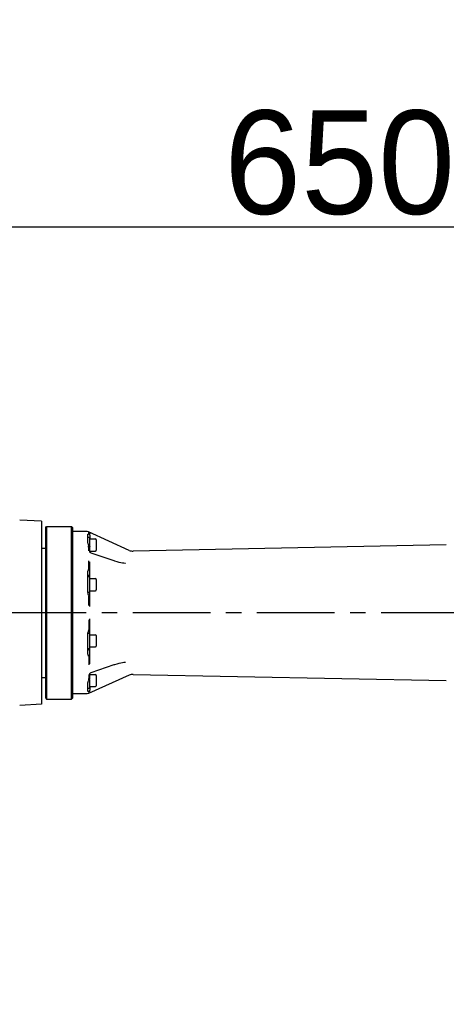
# Model space of a CAD drawing. Header units: millimetres. Extents: x 4086 to 10416, y 123 to 1549.
# Tile 96 of 99: x 9439 to 9481, y 1194 to 1289. Entities that reach past the tile are written whole.
import ezdxf

# ---------------------------------------------------------------- set-up
doc = ezdxf.new("R2010")
doc.units = ezdxf.units.MM
doc.linetypes.add('CENTER', pattern=[0.6, 0.375, -0.075, 0.075, -0.075])
for name, color, linetype in [('中心线', 7, 'Continuous'), ('尺寸标注', 7, 'Continuous'), ('运动范围', 7, 'Continuous')]:
    doc.layers.add(name, color=color, linetype=linetype)
doc.styles.add('思源黑', font='SourceHanSansCN-Normal.ttf')
doc.dimstyles.new('尺寸标注_1_6比例中六', dxfattribs={"dimtxt": 10, "dimasz": 8, "dimexe": 2, "dimexo": 1.5, "dimgap": 1, "dimtad": 1, "dimdec": 1, "dimlfac": 6, "dimdsep": 46, "dimtxsty": '思源黑', "dimcen": 0.09, "dimadec": 0, "dimazin": 0, "dimtp": 0.01, "dimtm": 0.01, "dimtfac": 1, "dimtdec": 1, "dimtofl": 0, "dimtmove": 0, "dimatfit": 3, "dimfxl": 1, "dimtolj": 1, "dimarcsym": 0})

# ---------------------------------------------------------------- blocks, each defined once
blk = doc.blocks.new('*D859')
at = {"layer": 'Defpoints', "color": 0}
for p in [(9524.581, 1268.926), (9524.581, 1243.388), (9416.26, 1215.502)]:
    blk.add_point(p, dxfattribs=at)
at = {"layer": '尺寸标注', "color": 0, "lineweight": -2}
for p, q in [((9416.26, 1217.002), (9416.26, 1270.926)), ((9524.581, 1244.888), (9524.581, 1270.926)), ((9424.26, 1268.926), (9516.581, 1268.926))]:
    blk.add_line(p, q, dxfattribs=at)
at = {"layer": '尺寸标注', "color": 0}
for points in [[(9424.26, 1270.259), (9424.26, 1267.593), (9416.26, 1268.926)], [(9516.581, 1267.593), (9516.581, 1270.259), (9524.581, 1268.926)]]:
    blk.add_solid(points, dxfattribs=at)
at = {"layer": '尺寸标注', "color": 0, "insert": (9470.323, 1275.104), "char_height": 10, "attachment_point": 5, "style": '思源黑'}
blk.add_mtext('\\A1;650', dxfattribs=at)
blk = doc.blocks.new('*D872')
at = {"layer": 'Defpoints', "color": 0}
for p in [(9416.26, 1321.141), (9424.034, 1034.189), (9655.547, 1034.189)]:
    blk.add_point(p, dxfattribs=at)
at = {"layer": '尺寸标注', "color": 0, "lineweight": -2}
for p, q in [((9417.76, 1321.141), (9657.547, 1321.141)), ((9655.547, 1313.141), (9655.547, 1042.189)), ((9425.534, 1034.189), (9657.547, 1034.189))]:
    blk.add_line(p, q, dxfattribs=at)
at = {"layer": '尺寸标注', "color": 0}
for points in [[(9656.881, 1313.141), (9654.214, 1313.141), (9655.547, 1321.141)], [(9654.214, 1042.189), (9656.881, 1042.189), (9655.547, 1034.189)]]:
    blk.add_solid(points, dxfattribs=at)
at = {"layer": '尺寸标注', "color": 0, "insert": (9649.37, 1177.917), "char_height": 10, "attachment_point": 5, "rotation": 90, "style": '思源黑'}
blk.add_mtext('\\A1;1721.9', dxfattribs=at)

msp = doc.modelspace()

# ---------------------------------------------------------------- linework, layer by layer
at = {"layer": '中心线', "linetype": 'CENTER', "ltscale": 20}
msp.add_line((9517.832, 1231.666), (9402.11, 1231.666), dxfattribs=at)
at = {"layer": '运动范围', "linetype": 'Continuous'}
for p, q in [((9441.507, 1240.499), (9439.407, 1240.609)), ((9441.507, 1240.499), (9441.507, 1222.834)), ((9441.924, 1239.915), (9442.007, 1239.999)), ((9441.924, 1223.417), (9441.924, 1239.915)), ((9442.007, 1239.999), (9442.007, 1223.334)), ((9442.007, 1239.999), (9444.424, 1239.999)), ((9444.424, 1223.334), (9444.424, 1239.999)), ((9444.507, 1239.915), (9444.424, 1239.999)), ((9444.507, 1239.915), (9444.507, 1223.417)), ((9445.935, 1239.499), (9444.507, 1239.499)), ((9446.072, 1239.469), (9445.935, 1239.499)), ((9446.007, 1238.405), (9446.007, 1239.243)), ((9446.007, 1238.96), (9446.14, 1238.96)), ((9450.001, 1237.689), (9446.072, 1239.469)), ((9446.074, 1239.361), (9446.074, 1239.403)), ((9446.14, 1238.96), (9446.14, 1238.163)), ((9446.173, 1239.234), (9446.173, 1239.287)), ((9446.173, 1239.153), (9446.173, 1238.793)), ((9446.134, 1238.17), (9446.114, 1238.194)), ((9446.114, 1238.194), (9446.134, 1238.171)), ((9446.14, 1238.793), (9446.723, 1238.793)), ((9446.173, 1237.522), (9446.173, 1238.069)), ((9446.807, 1238.71), (9446.807, 1237.71)), ((9480.635, 1238.214), (9450.361, 1237.615)), ((9441.507, 1237.916), (9441.924, 1237.916)), ((9446.173, 1237.627), (9446.723, 1237.627)), ((9446.182, 1237.515), (9446.175, 1237.525)), ((9446.216, 1237.48), (9446.182, 1237.515)), ((9448.553, 1236.671), (9446.313, 1237.427)), ((9446.074, 1236.428), (9446.075, 1236.687)), ((9446.074, 1235.858), (9446.074, 1236.428)), ((9446.173, 1235.895), (9446.173, 1236.589)), ((9448.615, 1236.65), (9448.553, 1236.671)), ((9448.821, 1236.587), (9448.615, 1236.65)), ((9449.639, 1236.435), (9449.639, 1236.435)), ((9446.007, 1233.619), (9446.007, 1235.643)), ((9446.14, 1235.127), (9446.007, 1235.127)), ((9446.14, 1235.127), (9446.14, 1233.627)), ((9446.173, 1234.96), (9446.173, 1235.852)), ((9446.14, 1234.96), (9446.723, 1234.96)), ((9446.807, 1234.877), (9446.807, 1233.877)), ((9446.14, 1233.627), (9446.007, 1233.627)), ((9446.012, 1233.579), (9446.007, 1233.62)), ((9446.161, 1233.259), (9446.075, 1233.367)), ((9446.14, 1233.793), (9446.723, 1233.793)), ((9446.173, 1232.326), (9446.173, 1233.793)), ((9446.074, 1232.6), (9446.074, 1232.958)), ((9446.075, 1230.994), (9446.074, 1230.319)), ((9446.173, 1229.539), (9446.173, 1231.007)), ((9446.007, 1227.689), (9446.007, 1229.714)), ((9446.007, 1229.706), (9446.14, 1229.706)), ((9446.074, 1230.319), (9446.074, 1229.978)), ((9446.083, 1229.978), (9446.161, 1230.074)), ((9446.14, 1229.706), (9446.14, 1228.206)), ((9446.14, 1229.539), (9446.723, 1229.539)), ((9446.149, 1230.067), (9446.141, 1230.062)), ((9446.807, 1229.456), (9446.807, 1228.456)), ((9446.007, 1228.206), (9446.14, 1228.206)), ((9446.14, 1228.373), (9446.723, 1228.373)), ((9446.173, 1226.744), (9446.173, 1228.373)), ((9446.074, 1227.294), (9446.074, 1227.208)), ((9446.074, 1227.208), (9446.074, 1227.011)), ((9446.313, 1225.906), (9448.553, 1226.662)), ((9448.553, 1226.662), (9448.612, 1226.682)), ((9448.612, 1226.682), (9448.831, 1226.749)), ((9449.639, 1226.898), (9449.639, 1226.898)), ((9450.001, 1225.644), (9446.072, 1223.864)), ((9446.173, 1225.803), (9446.178, 1225.812)), ((9446.173, 1225.263), (9446.173, 1225.811)), ((9446.173, 1225.806), (9446.173, 1225.803)), ((9446.173, 1225.706), (9446.723, 1225.706)), ((9446.256, 1225.881), (9446.313, 1225.906)), ((9446.807, 1225.623), (9446.807, 1224.623)), ((9450.361, 1225.718), (9480.635, 1225.118)), ((9441.507, 1225.417), (9441.924, 1225.417)), ((9446.007, 1224.089), (9446.007, 1224.928)), ((9446.14, 1225.17), (9446.14, 1224.373)), ((9445.935, 1223.834), (9444.507, 1223.834)), ((9446.072, 1223.864), (9445.935, 1223.834)), ((9446.007, 1224.373), (9446.14, 1224.373)), ((9446.074, 1223.972), (9446.074, 1223.93)), ((9446.14, 1224.54), (9446.723, 1224.54)), ((9446.173, 1224.54), (9446.173, 1224.179)), ((9446.173, 1224.045), (9446.173, 1224.132)), ((9441.507, 1222.834), (9439.407, 1222.724)), ((9441.924, 1223.417), (9442.007, 1223.334)), ((9442.007, 1223.334), (9444.424, 1223.334)), ((9444.507, 1223.417), (9444.424, 1223.334))]:
    msp.add_line(p, q, dxfattribs=at)
for points in [[(9446.313, 1237.427), (9446.269, 1237.445), (9446.216, 1237.48)], [(9449.639, 1236.435), (9449.598, 1236.437), (9449.468, 1236.449), (9449.328, 1236.469), (9449.176, 1236.498), (9449.009, 1236.536), (9448.821, 1236.587)], [(9448.831, 1226.749), (9449.027, 1226.801), (9449.195, 1226.839), (9449.344, 1226.867), (9449.481, 1226.886), (9449.607, 1226.896), (9449.639, 1226.898)], [(9446.178, 1225.812), (9446.205, 1225.843), (9446.256, 1225.881)]]:
    msp.add_lwpolyline(points, dxfattribs=at)
for centre, radius, start, end in [((9416.26, 1109.18), 211.961, 290, 150), ((9446.009, 1239.288), 0.165, 21.9072, 28.94213), ((9446.306, 1238.453), 0.308, 204.08683, 207.54188), ((9446.723, 1238.71), 0.0833, 0, 90), ((9446.723, 1237.71), 0.0833, 270, 0), ((9450.345, 1238.448), 0.833, 245.62618, 271.13442), ((9446.445, 1234.987), 0.439, 155.23542, 161.18413), ((9446.723, 1234.877), 0.0833, 0, 90), ((9446.532, 1233.619), 0.525, 180.01106, 184.29916), ((9446.548, 1233.62), 0.542, 184.29465, 188.14571), ((9446.593, 1233.63), 0.587, 206.95671, 208.89544), ((9446.723, 1233.877), 0.0833, 270, 0), ((9450.75, 1232.452), 4.676, 180.22136, 181.38512), ((9446.539, 1229.713), 0.533, 172.14963, 179.96395), ((9446.568, 1229.709), 0.562, 162.91709, 172.1286), ((9446.594, 1229.701), 0.589, 153.86415, 162.91932), ((9446.595, 1229.701), 0.59, 152.02156, 153.88422), ((9446.428, 1229.791), 0.4, 149.17475, 152.13159), ((9446.723, 1229.456), 0.0833, 0, 90), ((9446.723, 1228.456), 0.0833, 270, 0), ((9446.445, 1228.345), 0.439, 198.81587, 204.76458), ((9446.456, 1228.35), 0.45, 204.78333, 214.23652), ((9446.723, 1225.623), 0.0833, 0, 90), ((9450.345, 1224.885), 0.833, 88.86558, 114.37382), ((9446.743, 1224.599), 0.827, 143.36492, 144.33931), ((9446.149, 1225.083), 0.0617, 122.63779, 128.88657), ((9446.028, 1225.264), 0.146, 347.40241, 359.94965), ((9446.723, 1224.623), 0.0833, 270, 0)]:
    msp.add_arc(centre, radius, start, end, dxfattribs=at)
for points, knots in [([(9446.007, 1239.243), (9446.007, 1239.262), (9446.04, 1239.285), (9446.068, 1239.284), (9446.079, 1239.283)], [0, 0, 0, 0, 17457.575874, 27087.285704, 27087.285704, 27087.285704, 27087.285704]), ([(9446.079, 1239.283), (9446.079, 1239.291), (9446.068, 1239.316), (9446.074, 1239.343), (9446.074, 1239.361)], [0, 0, 0, 0, 8120.177494, 27086.501051, 27086.501051, 27086.501051, 27086.501051]), ([(9446.074, 1239.431), (9446.074, 1239.432), (9446.075, 1239.435), (9446.076, 1239.437), (9446.075, 1239.439)], [0, 0, 0, 0, 13772.299331, 27082.033137, 27082.033137, 27082.033137, 27082.033137]), ([(9446.074, 1239.403), (9446.074, 1239.408), (9446.075, 1239.417), (9446.074, 1239.426), (9446.074, 1239.431)], [0, 0, 0, 0, 14435.473931, 27082.639136, 27082.639136, 27082.639136, 27082.639136]), ([(9446.173, 1239.153), (9446.173, 1239.17), (9446.165, 1239.225), (9446.118, 1239.279), (9446.079, 1239.283)], [0, 0, 0, 0, 7947.513967, 27091.742058, 27091.742058, 27091.742058, 27091.742058]), ([(9446.051, 1238.28), (9446.048, 1238.286), (9446.041, 1238.296), (9446.036, 1238.306), (9446.033, 1238.311)], [0, 0, 0, 0, 13889.404773, 27123.476736, 27123.476736, 27123.476736, 27123.476736]), ([(9446.079, 1238.24), (9446.074, 1238.247), (9446.064, 1238.26), (9446.055, 1238.274), (9446.051, 1238.28)], [0, 0, 0, 0, 13963.981117, 27125.273965, 27125.273965, 27125.273965, 27125.273965]), ([(9446.074, 1237.804), (9446.074, 1237.841), (9446.075, 1237.983), (9446.07, 1238.125), (9446.078, 1238.229)], [0, 0, 0, 0, 7147.179472, 27136.572827, 27136.572827, 27136.572827, 27136.572827]), ([(9446.078, 1238.229), (9446.078, 1238.231), (9446.079, 1238.235), (9446.079, 1238.238), (9446.079, 1238.24)], [0, 0, 0, 0, 13483.294924, 27126.639398, 27126.639398, 27126.639398, 27126.639398]), ([(9446.074, 1235.858), (9446.081, 1235.867), (9446.085, 1235.893), (9446.112, 1235.881), (9446.117, 1235.873)], [0, 0, 0, 0, 14690.841665, 27214.508769, 27214.508769, 27214.508769, 27214.508769]), ([(9446.078, 1233.326), (9446.078, 1233.33), (9446.079, 1233.336), (9446.079, 1233.343), (9446.079, 1233.347)], [0, 0, 0, 0, 13641.580222, 27308.428201, 27308.428201, 27308.428201, 27308.428201]), ([(9446.079, 1233.347), (9446.09, 1233.326), (9446.109, 1233.287), (9446.149, 1233.271), (9446.161, 1233.259)], [0, 0, 0, 0, 15968.817873, 27310.849854, 27310.849854, 27310.849854, 27310.849854]), ([(9446.161, 1233.259), (9446.165, 1233.255), (9446.171, 1233.248), (9446.173, 1233.239), (9446.173, 1233.234)], [0, 0, 0, 0, 14837.632396, 27313.803594, 27313.803594, 27313.803594, 27313.803594]), ([(9446.176, 1232.306), (9446.175, 1232.31), (9446.174, 1232.316), (9446.173, 1232.323), (9446.173, 1232.326)], [0, 0, 0, 0, 13956.465357, 27348.47464, 27348.47464, 27348.47464, 27348.47464]), ([(9446.193, 1232.267), (9446.189, 1232.273), (9446.182, 1232.285), (9446.177, 1232.299), (9446.176, 1232.306)], [0, 0, 0, 0, 13352.386143, 27349.765134, 27349.765134, 27349.765134, 27349.765134]), ([(9446.141, 1230.062), (9446.14, 1230.061), (9446.136, 1230.059), (9446.133, 1230.056), (9446.131, 1230.055)], [0, 0, 0, 0, 13207.191497, 27431.371916, 27431.371916, 27431.371916, 27431.371916]), ([(9446.161, 1230.074), (9446.159, 1230.073), (9446.155, 1230.07), (9446.151, 1230.068), (9446.149, 1230.067)], [0, 0, 0, 0, 13040.43094, 27431.371686, 27431.371686, 27431.371686, 27431.371686]), ([(9446.173, 1230.098), (9446.173, 1230.094), (9446.171, 1230.085), (9446.165, 1230.077), (9446.161, 1230.074)], [0, 0, 0, 0, 12926.640483, 27431.093599, 27431.093599, 27431.093599, 27431.093599]), ([(9446.079, 1227.469), (9446.074, 1227.474), (9446.065, 1227.486), (9446.057, 1227.499), (9446.054, 1227.505)], [0, 0, 0, 0, 13618.163384, 27525.211109, 27525.211109, 27525.211109, 27525.211109]), ([(9446.079, 1227.469), (9446.093, 1227.452), (9446.136, 1227.425), (9446.173, 1227.464), (9446.173, 1227.481)], [0, 0, 0, 0, 15681.717779, 27528.059765, 27528.059765, 27528.059765, 27528.059765]), ([(9446.007, 1224.928), (9446.007, 1224.94), (9446.014, 1224.996), (9446.045, 1225.045), (9446.07, 1225.081)], [0, 0, 0, 0, 5862.918023, 27617.321879, 27617.321879, 27617.321879, 27617.321879]), ([(9446.074, 1225.529), (9446.074, 1225.492), (9446.075, 1225.35), (9446.07, 1225.208), (9446.078, 1225.104)], [0, 0, 0, 0, 7270.528344, 27603.458207, 27603.458207, 27603.458207, 27603.458207]), ([(9446.078, 1225.104), (9446.078, 1225.102), (9446.079, 1225.098), (9446.079, 1225.094), (9446.079, 1225.092)], [0, 0, 0, 0, 13723.915276, 27614.224425, 27614.224425, 27614.224425, 27614.224425]), ([(9446.079, 1225.092), (9446.084, 1225.099), (9446.092, 1225.113), (9446.103, 1225.126), (9446.11, 1225.132)], [0, 0, 0, 0, 13458.537574, 27614.073511, 27614.073511, 27614.073511, 27614.073511]), ([(9446.161, 1225.204), (9446.163, 1225.208), (9446.166, 1225.218), (9446.169, 1225.227), (9446.17, 1225.232)], [0, 0, 0, 0, 13918.176835, 27611.791481, 27611.791481, 27611.791481, 27611.791481]), ([(9446.079, 1224.05), (9446.074, 1224.049), (9446.066, 1224.049), (9446.058, 1224.05), (9446.054, 1224.05)], [0, 0, 0, 0, 14483.086028, 27652.803239, 27652.803239, 27652.803239, 27652.803239]), ([(9446.079, 1224.05), (9446.079, 1224.042), (9446.068, 1224.017), (9446.074, 1223.99), (9446.074, 1223.972)], [0, 0, 0, 0, 8298.206229, 27654.082327, 27654.082327, 27654.082327, 27654.082327]), ([(9446.074, 1223.93), (9446.074, 1223.923), (9446.073, 1223.911), (9446.076, 1223.899), (9446.075, 1223.894)], [0, 0, 0, 0, 15315.74012, 27658.163637, 27658.163637, 27658.163637, 27658.163637])]:
    msp.add_open_spline(points, degree=3, knots=knots, dxfattribs=at)
for points in [[(9446.161, 1239.349), (9446.169, 1239.33), (9446.173, 1239.308), (9446.173, 1239.287)], [(9446.025, 1238.328), (9446.014, 1238.352), (9446.007, 1238.378), (9446.007, 1238.405)], [(9446.079, 1238.24), (9446.09, 1238.225), (9446.102, 1238.209), (9446.114, 1238.194)], [(9446.134, 1238.171), (9446.146, 1238.156), (9446.158, 1238.139), (9446.164, 1238.121)], [(9446.164, 1238.121), (9446.17, 1238.104), (9446.173, 1238.087), (9446.173, 1238.069)], [(9446.075, 1237.638), (9446.073, 1237.693), (9446.074, 1237.748), (9446.074, 1237.804)], [(9446.007, 1235.643), (9446.007, 1235.718), (9446.028, 1235.799), (9446.074, 1235.858)], [(9446.173, 1235.335), (9446.12, 1235.291), (9446.076, 1235.234), (9446.047, 1235.171)], [(9446.132, 1235.895), (9446.149, 1235.884), (9446.173, 1235.872), (9446.173, 1235.852)], [(9446.069, 1233.364), (9446.041, 1233.42), (9446.021, 1233.482), (9446.012, 1233.544)], [(9446.074, 1232.958), (9446.074, 1233.081), (9446.073, 1233.204), (9446.078, 1233.326)], [(9446.074, 1232.434), (9446.074, 1232.489), (9446.074, 1232.545), (9446.074, 1232.6)], [(9446.173, 1231.007), (9446.173, 1231.028), (9446.18, 1231.049), (9446.193, 1231.066)], [(9446.131, 1230.055), (9446.112, 1230.039), (9446.097, 1230.017), (9446.084, 1229.996)], [(9446.054, 1227.505), (9446.022, 1227.56), (9446.007, 1227.626), (9446.007, 1227.689)], [(9446.083, 1228.097), (9446.108, 1228.06), (9446.139, 1228.026), (9446.173, 1227.998)], [(9446.074, 1227.011), (9446.074, 1226.89), (9446.072, 1226.768), (9446.075, 1226.647)], [(9446.079, 1227.469), (9446.079, 1227.434), (9446.074, 1227.4), (9446.074, 1227.365)], [(9446.074, 1227.365), (9446.075, 1227.342), (9446.074, 1227.318), (9446.074, 1227.294)], [(9446.075, 1225.694), (9446.074, 1225.639), (9446.074, 1225.584), (9446.074, 1225.529)], [(9446.132, 1225.16), (9446.144, 1225.172), (9446.154, 1225.188), (9446.161, 1225.204)], [(9446.054, 1224.05), (9446.033, 1224.053), (9446.007, 1224.069), (9446.007, 1224.089)], [(9446.079, 1224.05), (9446.097, 1224.051), (9446.115, 1224.061), (9446.128, 1224.073)], [(9446.128, 1224.073), (9446.156, 1224.1), (9446.173, 1224.141), (9446.173, 1224.179)]]:
    msp.add_open_spline(points, degree=3, dxfattribs=at)

# ---------------------------------------------------------------- dimensions: what is measured, and where the dimension line sits
at = {"layer": '尺寸标注'}
dim = msp.add_linear_dim(base=(9655.547, 1034.189), p1=(9416.26, 1321.141), p2=(9424.034, 1034.189), angle=270, text='1721.9', dimstyle='尺寸标注_1_6比例中六', dxfattribs=at)
dim.commit()
dim.dimension.update_dxf_attribs({"geometry": '*D872', "text_midpoint": (9655.547, 1177.917), "dimtype": 160})
dim = msp.add_linear_dim(base=(9524.581, 1268.926), p1=(9416.26, 1215.502), p2=(9524.581, 1243.388), text='650', dimstyle='尺寸标注_1_6比例中六', dxfattribs=at)
dim.commit()
dim.dimension.update_dxf_attribs({"geometry": '*D859', "text_midpoint": (9470.323, 1268.926), "dimtype": 160})

doc.saveas('drawing.dxf')
